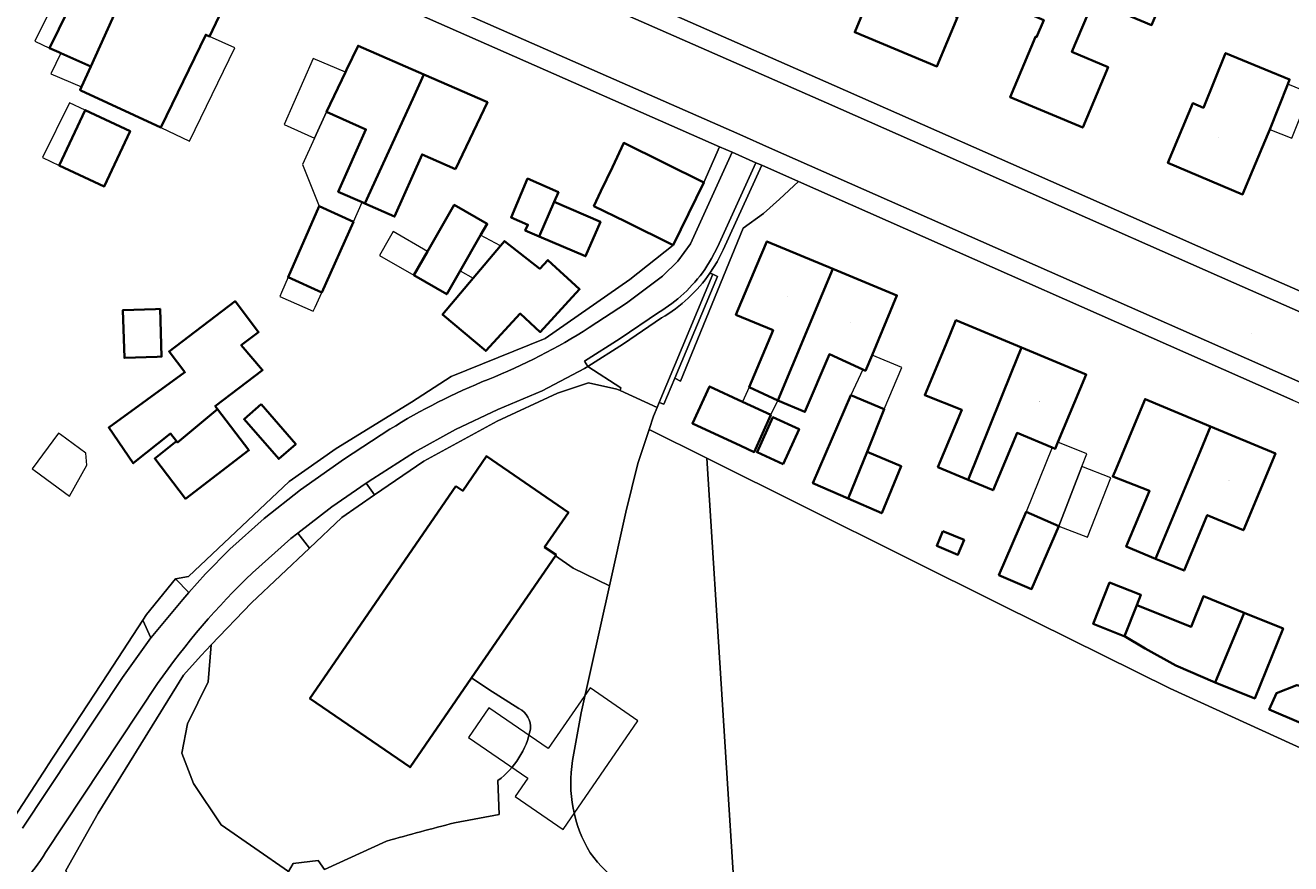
# Model space of a CAD drawing. Header units: metres. Extents: x 200176 to 205485, y 394066 to 399855.
# Tile 110 of 230: x 203651 to 203769, y 396511 to 396590. Entities that reach past the tile are written whole.
import ezdxf
from ezdxf.enums import TextEntityAlignment as Align

# ---------------------------------------------------------------- set-up
doc = ezdxf.new("R2010")
doc.units = ezdxf.units.M
for name, color, linetype, lineweight in [('B-WE-GR-FRUITTEELT-GV', 40, 'Continuous', 13), ('B-WE-IE-TERREINAFSCHEIDING_KUNSTMATIG_HEKWERK-G', 20, 'IE-TERREINAFSCHEIDING-KUNSTMATIG', 18), ('B-WE-OG-BEBOUWING-GV', 7, 'Continuous', 35), ('B-WE-OG-BEBOUWING-T18', 10, 'Continuous', 18), ('B-WE-OG-BEBOUWING_LUIFEL-GV', 7, 'Continuous', 18), ('B-WE-OG-BEBOUWING_SCHUUR-GV', 7, 'Continuous', 35), ('B-WE-OG-TERREIN_ERF-GV', 7, 'Continuous', 18), ('B-WE-OG-TERREIN_ONBEGROEID-GV', 7, 'Continuous', 18), ('B-WE-OG-TOPOGRAFIE-T18', 10, 'Continuous', 18), ('B-WE-OG-WEG-GV', 7, 'Continuous', 18), ('B-WE-VH-VERHARDING_ASFALT-GV', 252, 'Continuous', 18), ('B-WE-VH-VERHARDING_BETONSTRAATSTEEN-GV', 252, 'Continuous', 18), ('B-WE-VH-VERHARDING_FUNDERING_ZAND-GV', 7, 'Continuous', 18), ('B-WE-VH-VERHARDING_STRAATBAKSTEEN-GV', 252, 'Continuous', 18), ('B-WE-VH-VERHARDING_TEGEL-GV', 252, 'Continuous', 18)]:
    doc.layers.add(name, color=color, linetype=linetype, lineweight=lineweight)
doc.styles.add('NLCS-ISO-M20-T18', font='NLCS-ISO.ttf', dxfattribs={"height": 0.036})
doc.linetypes.add('IE-TERREINAFSCHEIDING-KUNSTMATIG', pattern='A,4,[82,NLCS.shx,S=0.75,R=90,X=0,Y=0],4,-2', length=10)

msp = doc.modelspace()

# ---------------------------------------------------------------- linework, layer by layer
at = {"layer": 'B-WE-GR-FRUITTEELT-GV', "flags": 128}
msp.add_lwpolyline([(203799.811, 396467.384), (203807.784, 396482.253), (203816.615, 396477.545), (203817.842, 396477.105), (203824.554, 396488.697), (203829.146, 396497.252), (203824.742, 396499.17), (203772.425, 396521.097), (203758.028, 396527.668), (203742.301, 396535.459), (203714.552, 396549.263), (203717.486, 396502.988), (203749.762, 396486.471), (203793.243, 396464.109), (203794.226, 396464.646), (203797.448, 396462.977)], close=True, dxfattribs=at)
at = {"layer": 'B-WE-IE-TERREINAFSCHEIDING_KUNSTMATIG_HEKWERK-G', "flags": 128}
for points in [[(203721.364, 396573.591), (203723.153, 396575.232)], [(203719.88, 396572.242), (203717.957, 396570.851)], [(203711.399, 396569.268), (203707.339, 396566.044)], [(203690.567, 396556.932), (203699.399, 396560.518), (203707.339, 396566.044)], [(203675.375, 396547.084), (203679.769, 396550.197)], [(203661.977, 396534.601), (203664.686, 396537.963)], [(203652.693, 396520.403), (203658.344, 396529.045)], [(203652.693, 396520.403), (203652.665, 396520.36)]]:
    msp.add_lwpolyline(points, dxfattribs=at)
at = {"layer": 'B-WE-OG-BEBOUWING-GV', "flags": 128}
for points in [[(203653.931, 396587.278), (203656.741, 396586.009), (203662.14, 396597.959), (203663.157, 396600.243), (203659.386, 396602.033), (203659.595, 396602.473), (203658.744, 396602.875), (203658.536, 396602.436), (203658.317, 396602.54), (203657.227, 396600.243), (203654.127, 396593.712), (203655.475, 396593.054), (203652.882, 396587.74), (203653.754, 396587.361)], [(203750.83, 396592.198), (203756.301, 396589.912), (203758.066, 396594.136), (203752.601, 396596.419), (203753.808, 396599.295), (203746.103, 396602.528), (203741.703, 396592.301), (203746.167, 396590.38), (203745.498, 396588.777), (203745.393, 396588.821), (203743.019, 396583.156), (203749.836, 396580.301), (203752.206, 396585.974), (203748.813, 396587.391)], [(203655.888, 396584.121), (203655.739, 396583.825), (203655.828, 396583.784), (203663.309, 396580.316), (203667.532, 396589.008), (203667.886, 396588.849), (203671.431, 396596.317), (203667.395, 396598.232), (203667.589, 396598.642), (203666.63, 396599.101), (203666.434, 396598.688), (203663.157, 396600.243), (203662.14, 396597.959), (203656.741, 396586.009)], [(203737.107, 396588.342), (203738.071, 396590.649), (203737.886, 396590.726), (203738.307, 396591.734), (203739.114, 396593.665), (203740.967, 396598.102), (203737.051, 396599.777), (203734.509, 396593.839), (203730.944, 396595.311), (203729.653, 396592.183), (203728.436, 396589.237), (203736.144, 396586.035)], [(203687.992, 396585.28), (203681.831, 396587.978), (203680.758, 396585.718), (203680.654, 396585.498), (203678.878, 396581.757), (203682.562, 396580.126), (203679.977, 396574.279), (203682.22, 396573.285), (203682.477, 396573.171), (203686.956, 396583.004)], [(203765.804, 396576.337), (203767.194, 396579.666), (203767.376, 396580.121), (203769.071, 396584.367), (203769.247, 396584.807), (203766.952, 396585.746), (203763.245, 396587.285), (203761.154, 396582.156), (203760.154, 396582.572), (203757.819, 396576.98), (203764.84, 396574.03)], [(203690.978, 396576.381), (203693.961, 396582.666), (203687.992, 396585.28), (203686.956, 396583.004), (203682.477, 396573.171), (203685.255, 396571.94), (203687.84, 396577.771)], [(203653.795, 396576.747), (203658.012, 396574.775), (203660.438, 396579.962), (203656.221, 396581.934)], [(203711.399, 396569.268), (203714.281, 396575.133), (203706.763, 396578.848), (203705.691, 396576.589), (203704.619, 396574.331), (203703.961, 396572.935), (203706.912, 396571.473)], [(203698.832, 396570.075), (203700.218, 396573.318), (203700.624, 396574.231), (203697.74, 396575.513), (203696.181, 396571.859), (203697.762, 396571.184), (203697.513, 396570.638)], [(203681.406, 396571.447), (203678.173, 396572.906), (203675.264, 396566.25), (203678.417, 396564.826)], [(203687.061, 396566.439), (203690.146, 396564.662), (203691.413, 396566.862), (203693.33, 396570.187), (203693.946, 396571.257), (203690.861, 396573.034), (203688.349, 396568.674)], [(203700.218, 396573.318), (203698.832, 396570.075), (203703.18, 396568.218), (203704.565, 396571.461)], [(203698.88, 396567.043), (203695.576, 396569.639), (203695.207, 396569.209), (203692.635, 396566.158), (203689.763, 396562.749), (203693.808, 396559.34), (203697.042, 396562.849), (203698.924, 396561.115), (203702.617, 396565.122), (203699.639, 396567.866)], [(203726.378, 396567.043), (203720.196, 396569.613), (203719.224, 396567.309), (203717.294, 396562.738), (203720.767, 396561.272), (203718.52, 396555.94), (203721.223, 396554.689), (203725.415, 396564.736)], [(203726.378, 396567.043), (203725.415, 396564.736), (203721.223, 396554.689), (203723.765, 396553.615), (203726.067, 396559.034), (203729.182, 396557.591), (203729.437, 396557.473), (203730.057, 396558.956), (203732.391, 396564.544)], [(203668.642, 396553.881), (203668.43, 396554.159), (203672.861, 396557.539), (203670.867, 396559.865), (203672.493, 396561.105), (203670.286, 396564), (203664.102, 396559.284), (203665.588, 396557.337), (203658.434, 396552.148), (203660.733, 396548.796), (203664.24, 396551.579), (203664.798, 396550.877), (203664.898, 396550.75)], [(203662.983, 396558.792), (203663.397, 396558.806), (203663.248, 396563.277), (203662.834, 396563.263), (203659.75, 396563.161), (203659.899, 396558.69)], [(203743.154, 396557.336), (203744.091, 396559.653), (203737.939, 396562.224), (203736.976, 396559.917), (203735.003, 396555.192), (203738.481, 396553.816), (203736.238, 396548.437), (203739.076, 396547.252)], [(203744.091, 396559.653), (203743.154, 396557.336), (203739.076, 396547.252), (203741.416, 396546.275), (203743.667, 396551.653), (203746.976, 396550.284), (203747.253, 396550.169), (203747.505, 396550.771), (203750.156, 396557.119)], [(203717.738, 396550.431), (203719, 396549.847), (203720.558, 396553.342), (203717.889, 396554.578), (203714.808, 396556.004), (203713.201, 396552.532)], [(203727.823, 396545.486), (203729.614, 396549.88), (203731.209, 396553.873), (203728.063, 396555.176), (203724.519, 396546.928)], [(203672.733, 396554.336), (203671.127, 396552.936), (203674.38, 396549.202), (203675.986, 396550.602)], [(203756.659, 396539.842), (203760.874, 396549.951), (203761.836, 396552.258), (203755.687, 396554.822), (203754.724, 396552.515), (203752.957, 396548.284), (203752.648, 396547.545), (203756.112, 396546.208), (203753.923, 396540.983)], [(203721.735, 396548.724), (203723.211, 396552.002), (203720.742, 396553.113), (203719.266, 396549.836)], [(203760.874, 396549.951), (203756.659, 396539.842), (203759.339, 396538.724), (203761.521, 396543.942), (203764.909, 396542.519), (203767.918, 396549.723), (203761.836, 396552.258)], [(203691.014, 396546.661), (203677.315, 396526.739), (203686.716, 396520.275), (203692.482, 396528.66), (203700.352, 396540.106), (203700.415, 396540.197), (203699.338, 396540.937), (203701.571, 396544.184), (203693.88, 396549.471), (203691.648, 396546.225)], [(203729.614, 396549.88), (203727.823, 396545.486), (203730.969, 396544.112), (203732.809, 396548.516)], [(203741.95, 396538.311), (203745.029, 396537), (203747.59, 396542.903), (203744.511, 396544.234)], [(203736.704, 396542.438), (203736.126, 396541.054), (203738.122, 396540.221), (203738.7, 396541.605)], [(203753.641, 396532.603), (203753.741, 396532.563), (203754.91, 396535.494), (203755.288, 396536.442), (203752.359, 396537.609), (203750.813, 396533.73)], [(203762.258, 396528.24), (203764.972, 396534.779), (203761.15, 396536.324), (203760.009, 396533.462), (203754.91, 396535.494), (203753.741, 396532.563), (203755.692, 396531.415), (203758.578, 396529.819)], [(203762.258, 396528.24), (203765.981, 396526.737), (203768.633, 396533.3), (203764.972, 396534.779)], [(203771.682, 396527.548), (203769.933, 396527.993), (203768.003, 396527.231), (203767.338, 396525.692), (203770.346, 396524.411)]]:
    msp.add_lwpolyline(points, close=True, dxfattribs=at)
at = {"layer": 'B-WE-OG-BEBOUWING_LUIFEL-GV', "flags": 128}
for points in [[(203654.127, 396593.712), (203651.51, 396588.41), (203652.882, 396587.74), (203655.475, 396593.054)], [(203667.886, 396588.849), (203667.532, 396589.008), (203663.309, 396580.316), (203665.995, 396579.011), (203670.274, 396587.773)], [(203655.888, 396584.121), (203656.741, 396586.009), (203653.931, 396587.278), (203652.999, 396585.343)], [(203677.745, 396579.286), (203678.878, 396581.757), (203680.654, 396585.498), (203677.602, 396586.769), (203674.899, 396580.592)], [(203771.141, 396583.52), (203769.071, 396584.367), (203767.376, 396580.121), (203769.448, 396579.294)], [(203653.795, 396576.747), (203656.221, 396581.934), (203654.748, 396582.623), (203652.206, 396577.49)], [(203682.22, 396573.285), (203679.977, 396574.279), (203682.562, 396580.126), (203678.878, 396581.757), (203677.745, 396579.286), (203676.615, 396576.826), (203678.173, 396572.906), (203681.406, 396571.447)], [(203683.825, 396568.304), (203687.061, 396566.439), (203688.349, 396568.674), (203685.112, 396570.539), (203684.733, 396569.881)], [(203695.207, 396569.209), (203693.33, 396570.187), (203691.413, 396566.862), (203692.635, 396566.158)], [(203677.79, 396563.438), (203678.417, 396564.826), (203675.264, 396566.25), (203674.634, 396564.808), (203674.475, 396564.443), (203677.623, 396563.068)], [(203730.057, 396558.956), (203729.437, 396557.473), (203729.182, 396557.591), (203728.063, 396555.176), (203731.209, 396553.873), (203732.846, 396557.791)], [(203721.223, 396554.689), (203718.52, 396555.94), (203717.889, 396554.578), (203720.558, 396553.342)], [(203651.243, 396548.279), (203651.432, 396548.14), (203654.753, 396545.7), (203656.385, 396548.632), (203656.281, 396549.735), (203653.893, 396551.489), (203653.703, 396551.628)], [(203747.59, 396542.903), (203749.763, 396548.492), (203750.22, 396549.671), (203747.505, 396550.771), (203747.253, 396550.169), (203746.976, 396550.284), (203744.511, 396544.234)], [(203749.763, 396548.492), (203747.59, 396542.903), (203750.282, 396541.857), (203752.454, 396547.447)], [(203708.076, 396524.65), (203703.594, 396527.731), (203699.674, 396522.03), (203694.113, 396525.853), (203692.197, 396523.066), (203697.758, 396519.243), (203696.579, 396517.529), (203701.061, 396514.447)]]:
    msp.add_lwpolyline(points, close=True, dxfattribs=at)
at = {"layer": 'B-WE-OG-BEBOUWING_SCHUUR-GV', "flags": 128}
msp.add_lwpolyline([(203668.642, 396553.881), (203664.898, 396550.75), (203664.798, 396550.877), (203662.743, 396549.246), (203665.62, 396545.476), (203671.583, 396550.027)], close=True, dxfattribs=at)
at = {"layer": 'B-WE-OG-TERREIN_ERF-GV', "flags": 128}
for points in [[(203678.434, 396605.422), (203726.513, 396584.249), (203750.317, 396573.739), (203754.352, 396571.957), (203764.745, 396567.368), (203780.877, 396560.293), (203787, 396557.654), (203803.804, 396550.545), (203870.125, 396522.732), (203881.466, 396517.98), (203888.607, 396514.961)], [(203648.844, 396514.482), (203652.665, 396520.36), (203652.693, 396520.403), (203658.344, 396529.045), (203661.63, 396534.071), (203661.977, 396534.601), (203664.686, 396537.963), (203665.907, 396538.177), (203675.375, 396547.084), (203679.769, 396550.197), (203686.839, 396554.532), (203690.567, 396556.932), (203699.399, 396560.518), (203707.339, 396566.044), (203711.399, 396569.268), (203706.912, 396571.473), (203703.961, 396572.935), (203704.619, 396574.331), (203705.691, 396576.589), (203706.763, 396578.848), (203714.281, 396575.133), (203715.748, 396578.503), (203672.021, 396597.774)], [(203769.559, 396554.734), (203723.153, 396575.232), (203721.364, 396573.591), (203719.88, 396572.242), (203717.957, 396570.851), (203712.1, 396556.496), (203711.542, 396556.777), (203710.511, 396554.331), (203710.081, 396554.512), (203709.886, 396554.047), (203709.56, 396553.211), (203709.14, 396551.955), (203714.552, 396549.263), (203742.301, 396535.459), (203758.028, 396527.668), (203772.425, 396521.097)], [(203709.886, 396554.047), (203706.416, 396555.618), (203706.104, 396555.759), (203703.461, 396556.337), (203700.555, 396555.375), (203694.875, 396552.741), (203688.015, 396549.012), (203683.386, 396545.837), (203680.3, 396543.721), (203677.264, 396540.842), (203671.844, 396535.702), (203668.058, 396531.752), (203667.747, 396528.291), (203665.817, 396524.368), (203665.289, 396521.613), (203666.377, 396518.769), (203668.976, 396514.875), (203675.309, 396510.488), (203675.738, 396511.264), (203678.1, 396511.532), (203678.692, 396510.678), (203684.497, 396513.358)], [(203696.93, 396525.777), (203694.112, 396527.579), (203692.482, 396528.66), (203686.716, 396520.275), (203677.315, 396526.739), (203691.014, 396546.661), (203691.648, 396546.225), (203693.88, 396549.471), (203701.571, 396544.184), (203699.338, 396540.937), (203700.415, 396540.197), (203700.352, 396540.106), (203702.023, 396538.969), (203705.41, 396537.314), (203706.946, 396544.217), (203708.074, 396548.766), (203709.14, 396551.955), (203709.56, 396553.211), (203709.886, 396554.047)], [(203636.001, 396464.966), (203651.282, 396457.722), (203657.43, 396466.014), (203663.318, 396471.095), (203658.866, 396473.244), (203655.222, 396475.085), (203672.052, 396504.605), (203675.309, 396510.488), (203668.976, 396514.875), (203666.377, 396518.769), (203665.289, 396521.613), (203665.817, 396524.368), (203667.747, 396528.291), (203668.058, 396531.752), (203667.103, 396530.755), (203665.463, 396528.926), (203657.437, 396515.97), (203654.418, 396510.598), (203656.431, 396506.064), (203654.25, 396501.262), (203650.178, 396501.981)], [(203690.88, 396515.067), (203695.066, 396515.844), (203694.959, 396519.026)]]:
    msp.add_lwpolyline(points, dxfattribs=at)
for points in [[(203655.828, 396583.784), (203655.739, 396583.825), (203655.888, 396584.121), (203656.741, 396586.009), (203653.931, 396587.278), (203653.754, 396587.361), (203652.882, 396587.74), (203655.475, 396593.054), (203654.127, 396593.712), (203657.227, 396600.243), (203658.317, 396602.54), (203658.536, 396602.436), (203658.744, 396602.875), (203659.595, 396602.473), (203659.386, 396602.033), (203663.157, 396600.243), (203666.434, 396598.688), (203666.63, 396599.101), (203667.589, 396598.642), (203667.395, 396598.232), (203671.431, 396596.317), (203667.886, 396588.849), (203667.532, 396589.008), (203663.309, 396580.316)], [(203741.703, 396592.301), (203746.103, 396602.528), (203753.808, 396599.295), (203752.601, 396596.419), (203758.066, 396594.136), (203756.301, 396589.912), (203750.83, 396592.198), (203748.813, 396587.391), (203752.206, 396585.974), (203749.836, 396580.301), (203743.019, 396583.156), (203745.393, 396588.821), (203745.498, 396588.777), (203746.167, 396590.38)], [(203738.071, 396590.649), (203737.107, 396588.342), (203736.144, 396586.035), (203728.436, 396589.237), (203729.653, 396592.183), (203730.944, 396595.311), (203734.509, 396593.839), (203737.051, 396599.777), (203740.967, 396598.102), (203739.114, 396593.665), (203738.307, 396591.734), (203737.886, 396590.726)], [(203680.758, 396585.718), (203681.831, 396587.978), (203687.992, 396585.28), (203693.961, 396582.666), (203690.978, 396576.381), (203687.84, 396577.771), (203685.255, 396571.94), (203682.477, 396573.171), (203682.22, 396573.285), (203679.977, 396574.279), (203682.562, 396580.126), (203678.878, 396581.757), (203680.654, 396585.498)], [(203767.194, 396579.666), (203765.804, 396576.337), (203764.84, 396574.03), (203757.819, 396576.98), (203760.154, 396582.572), (203761.154, 396582.156), (203763.245, 396587.285), (203766.952, 396585.746), (203769.247, 396584.807), (203769.071, 396584.367), (203767.376, 396580.121)], [(203656.221, 396581.934), (203660.438, 396579.962), (203658.012, 396574.775), (203653.795, 396576.747)], [(203698.832, 396570.075), (203697.513, 396570.638), (203697.762, 396571.184), (203696.181, 396571.859), (203697.74, 396575.513), (203700.624, 396574.231), (203700.218, 396573.318), (203704.565, 396571.461), (203703.18, 396568.218)], [(203678.173, 396572.906), (203681.406, 396571.447), (203678.417, 396564.826), (203675.264, 396566.25)], [(203690.146, 396564.662), (203687.061, 396566.439), (203688.349, 396568.674), (203690.861, 396573.034), (203693.946, 396571.257), (203693.33, 396570.187), (203691.413, 396566.862)], [(203695.207, 396569.209), (203695.576, 396569.639), (203698.88, 396567.043), (203699.639, 396567.866), (203702.617, 396565.122), (203698.924, 396561.115), (203697.042, 396562.849), (203693.808, 396559.34), (203689.763, 396562.749), (203692.635, 396566.158)], [(203719.224, 396567.309), (203720.196, 396569.613), (203726.378, 396567.043), (203732.391, 396564.544), (203730.057, 396558.956), (203729.437, 396557.473), (203729.182, 396557.591), (203726.067, 396559.034), (203723.765, 396553.615), (203721.223, 396554.689), (203718.52, 396555.94), (203720.767, 396561.272), (203717.294, 396562.738)], [(203664.898, 396550.75), (203664.798, 396550.877), (203664.24, 396551.579), (203660.733, 396548.796), (203658.434, 396552.148), (203665.588, 396557.337), (203664.102, 396559.284), (203670.286, 396564), (203672.493, 396561.105), (203670.867, 396559.865), (203672.861, 396557.539), (203668.43, 396554.159), (203668.642, 396553.881)], [(203662.834, 396563.263), (203663.248, 396563.277), (203663.397, 396558.806), (203662.983, 396558.792), (203659.899, 396558.69), (203659.75, 396563.161)], [(203747.505, 396550.771), (203747.253, 396550.169), (203746.976, 396550.284), (203743.667, 396551.653), (203741.416, 396546.275), (203739.076, 396547.252), (203736.238, 396548.437), (203738.481, 396553.816), (203735.003, 396555.192), (203736.976, 396559.917), (203737.939, 396562.224), (203744.091, 396559.653), (203750.156, 396557.119)], [(203719, 396549.847), (203717.738, 396550.431), (203713.201, 396552.532), (203714.808, 396556.004), (203717.889, 396554.578), (203720.558, 396553.342)], [(203729.614, 396549.88), (203732.809, 396548.516), (203730.969, 396544.112), (203727.823, 396545.486), (203724.519, 396546.928), (203728.063, 396555.176), (203731.209, 396553.873)], [(203672.733, 396554.336), (203675.986, 396550.602), (203674.38, 396549.202), (203671.127, 396552.936)], [(203754.724, 396552.515), (203755.687, 396554.822), (203761.836, 396552.258), (203767.918, 396549.723), (203764.909, 396542.519), (203761.521, 396543.942), (203759.339, 396538.724), (203756.659, 396539.842), (203753.923, 396540.983), (203756.112, 396546.208), (203752.648, 396547.545), (203752.957, 396548.284)], [(203721.735, 396548.724), (203719.266, 396549.836), (203720.742, 396553.113), (203723.211, 396552.002)], [(203745.029, 396537), (203741.95, 396538.311), (203744.511, 396544.234), (203747.59, 396542.903)], [(203736.704, 396542.438), (203738.7, 396541.605), (203738.122, 396540.221), (203736.126, 396541.054)], [(203764.972, 396534.779), (203768.633, 396533.3), (203765.981, 396526.737), (203762.258, 396528.24), (203758.578, 396529.819), (203755.692, 396531.415), (203753.741, 396532.563), (203753.641, 396532.603), (203750.813, 396533.73), (203752.359, 396537.609), (203755.288, 396536.442), (203754.91, 396535.494), (203760.009, 396533.462), (203761.15, 396536.324)], [(203771.682, 396527.548), (203770.346, 396524.411), (203767.338, 396525.692), (203768.003, 396527.231), (203769.933, 396527.993)]]:
    msp.add_lwpolyline(points, close=True, dxfattribs=at)
at = {"layer": 'B-WE-OG-TERREIN_ERF-GV'}
for points in [[(203698.013, 396523.855, 0.3085014), (203696.93, 396525.777)], [(203694.959, 396519.026, 0.1838332), (203698.013, 396523.855)], [(203684.497, 396513.358, -0.0053905), (203690.88, 396515.067)]]:
    msp.add_lwpolyline(points, format="xyb", dxfattribs=at)
at = {"layer": 'B-WE-OG-TERREIN_ONBEGROEID-GV', "flags": 128}
msp.add_lwpolyline([(203710.47, 396506.579), (203717.486, 396502.988), (203714.552, 396549.263), (203709.14, 396551.955), (203708.074, 396548.766), (203706.946, 396544.217), (203705.41, 396537.314), (203702.755, 396525.384), (203701.954, 396520.899)], dxfattribs=at)
at = {"layer": 'B-WE-OG-TERREIN_ONBEGROEID-GV'}
for points in [[(203701.954, 396520.899, 0.1774653), (203703.601, 396512.261)], [(203703.601, 396512.261, 0.1135385), (203710.47, 396506.579)]]:
    msp.add_lwpolyline(points, format="xyb", dxfattribs=at)
at = {"layer": 'B-WE-OG-WEG-GV', "flags": 128}
msp.add_lwpolyline([(203694.946, 396553.854), (203690.978, 396551.962), (203687.131, 396549.835), (203683.204, 396547.338), (203682.597, 396546.919), (203683.386, 396545.837), (203688.015, 396549.012), (203694.875, 396552.741), (203700.555, 396555.375), (203703.461, 396556.337), (203706.104, 396555.759), (203706.416, 396555.618), (203706.477, 396555.875), (203703.392, 396557.869), (203703.091, 396557.678), (203699.092, 396555.609)], close=True, dxfattribs=at)
for points in [[(203650.178, 396501.981), (203654.25, 396501.262), (203656.431, 396506.064), (203654.418, 396510.598), (203657.437, 396515.97), (203665.463, 396528.926), (203667.103, 396530.755), (203668.058, 396531.752), (203671.844, 396535.702), (203677.264, 396540.842), (203676.181, 396542.254), (203675.526, 396541.753), (203671.911, 396538.529)], [(203650.352, 396514.575), (203659.726, 396528.697), (203662.393, 396532.41), (203661.63, 396534.071), (203658.344, 396529.045), (203652.693, 396520.403), (203652.665, 396520.36), (203648.844, 396514.482)], [(203663.004, 396528.123), (203652.498, 396512.269)]]:
    msp.add_lwpolyline(points, dxfattribs=at)
at = {"layer": 'B-WE-OG-WEG-GV'}
for points in [[(203671.911, 396538.529, 0.0487235), (203663.004, 396528.123)], [(203652.498, 396512.269, -0.1578466), (203647.44, 396507.678)]]:
    msp.add_lwpolyline(points, format="xyb", dxfattribs=at)
at = {"layer": 'B-WE-VH-VERHARDING_ASFALT-GV', "flags": 128}
msp.add_lwpolyline([(203686.663, 396599.831), (203684.245, 396594.354), (203717.652, 396579.631), (203720.432, 396578.402), (203770.286, 396556.38), (203776.757, 396553.568), (203794.32, 396546.052), (203873.88, 396512.715), (203883.859, 396508.506), (203886.232, 396514.029), (203876.727, 396517.986), (203846.988, 396530.496), (203810.053, 396545.962), (203786.288, 396556.001), (203780.163, 396558.641), (203764.018, 396565.721), (203725.786, 396582.602)], close=True, dxfattribs=at)
for points in [[(203706.416, 396555.618), (203709.886, 396554.047), (203710.081, 396554.512), (203715.128, 396566.526), (203714.854, 396566.644)], [(203710.315, 396562.437), (203706.744, 396559.995), (203703.392, 396557.869), (203706.477, 396555.875), (203706.416, 396555.618)], [(203701.954, 396520.899), (203702.755, 396525.384), (203705.41, 396537.314), (203702.023, 396538.969), (203700.352, 396540.106), (203692.482, 396528.66), (203694.112, 396527.579), (203696.93, 396525.777)], [(203694.959, 396519.026), (203695.066, 396515.844), (203690.88, 396515.067)], [(203684.497, 396513.358), (203678.692, 396510.678), (203678.1, 396511.532), (203675.738, 396511.264), (203675.309, 396510.488), (203672.052, 396504.605), (203655.222, 396475.085), (203658.866, 396473.244), (203663.318, 396471.095), (203672.997, 396487.752), (203676.926, 396485.841), (203677.016, 396486.019), (203682.799, 396497.431), (203688.366, 396508.417), (203688.153, 396508.992)]]:
    msp.add_lwpolyline(points, dxfattribs=at)
at = {"layer": 'B-WE-VH-VERHARDING_ASFALT-GV'}
for points in [[(203714.854, 396566.644, -0.1086208), (203710.315, 396562.437)], [(203696.93, 396525.777, -0.3085014), (203698.013, 396523.855)], [(203698.013, 396523.855, -0.1838332), (203694.959, 396519.026)], [(203703.601, 396512.261, -0.1774653), (203701.954, 396520.899)], [(203690.88, 396515.067, 0.0053905), (203684.497, 396513.358)], [(203710.47, 396506.579, -0.1135385), (203703.601, 396512.261)]]:
    msp.add_lwpolyline(points, format="xyb", dxfattribs=at)
at = {"layer": 'B-WE-VH-VERHARDING_BETONSTRAATSTEEN-GV', "flags": 128}
for points in [[(203714.361, 396566.986), (203715.003, 396568.003), (203715.56, 396569.081), (203719.155, 396576.999), (203716.924, 396577.985), (203713.036, 396569.39), (203711.85, 396567.754), (203710.388, 396566.358), (203707.034, 396563.823), (203703.507, 396561.534)], [(203719.704, 396576.756), (203719.155, 396576.999), (203715.56, 396569.081), (203715.003, 396568.003), (203714.361, 396566.986)], [(203714.854, 396566.644), (203715.524, 396567.704), (203716.1, 396568.819), (203719.704, 396576.756)], [(203671.911, 396538.529), (203675.526, 396541.753), (203676.181, 396542.254), (203679.373, 396544.697), (203682.597, 396546.919), (203683.204, 396547.338), (203687.131, 396549.835), (203690.978, 396551.962), (203694.946, 396553.854), (203699.092, 396555.609), (203703.091, 396557.678), (203703.392, 396557.869), (203703.071, 396558.376), (203706.414, 396560.496), (203710.011, 396562.954)], [(203710.011, 396562.954), (203706.414, 396560.496), (203703.071, 396558.376), (203703.392, 396557.869), (203706.744, 396559.995), (203710.315, 396562.437)], [(203684.805, 396551.988), (203680.566, 396549.23), (203676.43, 396546.32), (203673.028, 396543.626), (203669.788, 396540.74), (203667.517, 396538.442), (203665.939, 396536.667), (203665.371, 396536.027), (203662.426, 396532.456), (203662.393, 396532.41), (203659.726, 396528.697), (203650.352, 396514.575)], [(203652.498, 396512.269), (203663.004, 396528.123)]]:
    msp.add_lwpolyline(points, dxfattribs=at)
at = {"layer": 'B-WE-VH-VERHARDING_BETONSTRAATSTEEN-GV'}
for points in [[(203710.011, 396562.954, 0.1090401), (203714.361, 396566.986)], [(203714.361, 396566.986, -0.1090401), (203710.011, 396562.954)], [(203710.315, 396562.437, 0.1086208), (203714.854, 396566.644)], [(203703.507, 396561.534, -0.0490629), (203694.046, 396556.67)], [(203694.046, 396556.67, 0.0433001), (203684.805, 396551.988)], [(203663.004, 396528.123, -0.0487235), (203671.911, 396538.529)], [(203647.44, 396507.678, 0.1578466), (203652.498, 396512.269)]]:
    msp.add_lwpolyline(points, format="xyb", dxfattribs=at)
at = {"layer": 'B-WE-VH-VERHARDING_BETONSTRAATSTEEN-GV', "flags": 128}
msp.add_lwpolyline([(203715.128, 396566.526), (203710.081, 396554.512), (203710.511, 396554.331), (203711.542, 396556.777), (203715.569, 396566.337)], close=True, dxfattribs=at)
at = {"layer": 'B-WE-VH-VERHARDING_FUNDERING_ZAND-GV', "flags": 128}
for points in [[(203703.507, 396561.534), (203707.034, 396563.823), (203710.388, 396566.358), (203711.85, 396567.754), (203713.036, 396569.39), (203716.924, 396577.985), (203715.748, 396578.503), (203714.281, 396575.133), (203711.399, 396569.268), (203707.339, 396566.044), (203699.399, 396560.518), (203690.567, 396556.932), (203686.839, 396554.532), (203679.769, 396550.197), (203675.375, 396547.084), (203665.907, 396538.177), (203664.686, 396537.963)], [(203664.686, 396537.963), (203665.939, 396536.667), (203667.517, 396538.442), (203669.788, 396540.74), (203673.028, 396543.626), (203676.43, 396546.32), (203680.566, 396549.23), (203684.805, 396551.988)]]:
    msp.add_lwpolyline(points, dxfattribs=at)
msp.add_lwpolyline([(203712.1, 396556.496), (203717.957, 396570.851), (203719.88, 396572.242), (203721.364, 396573.591), (203723.153, 396575.232), (203719.704, 396576.756), (203716.1, 396568.819), (203715.524, 396567.704), (203714.854, 396566.644), (203715.128, 396566.526), (203715.569, 396566.337), (203711.542, 396556.777)], close=True, dxfattribs=at)
at = {"layer": 'B-WE-VH-VERHARDING_FUNDERING_ZAND-GV'}
for points in [[(203694.046, 396556.67, 0.0490629), (203703.507, 396561.534)], [(203684.805, 396551.988, -0.0433001), (203694.046, 396556.67)]]:
    msp.add_lwpolyline(points, format="xyb", dxfattribs=at)
at = {"layer": 'B-WE-VH-VERHARDING_STRAATBAKSTEEN-GV', "flags": 128}
for points in [[(203679.373, 396544.697), (203676.181, 396542.254), (203677.264, 396540.842), (203680.3, 396543.721), (203683.386, 396545.837), (203682.597, 396546.919)], [(203665.939, 396536.667), (203664.686, 396537.963), (203661.977, 396534.601), (203661.63, 396534.071), (203662.393, 396532.41), (203662.426, 396532.456), (203665.371, 396536.027)]]:
    msp.add_lwpolyline(points, close=True, dxfattribs=at)
at = {"layer": 'B-WE-VH-VERHARDING_TEGEL-GV', "flags": 128}
for points in [[(203648.921, 396607.937), (203659.116, 396603.504), (203672.021, 396597.774), (203715.748, 396578.503), (203716.924, 396577.985), (203719.155, 396576.999), (203719.704, 396576.756), (203723.153, 396575.232), (203769.559, 396554.734), (203776.039, 396551.918), (203793.622, 396544.393), (203805.175, 396539.535), (203843.76, 396523.409), (203846.62, 396522.177), (203846.864, 396522.703), (203854.56, 396519.131), (203854.476, 396518.95), (203873.008, 396511.12), (203884.316, 396506.359)], [(203886.518, 396507.351), (203883.859, 396508.506), (203873.88, 396512.715), (203794.32, 396546.052), (203776.757, 396553.568), (203770.286, 396556.38), (203720.432, 396578.402), (203717.652, 396579.631), (203684.245, 396594.354), (203678.918, 396596.701), (203672.751, 396599.419), (203659.846, 396605.149), (203652.989, 396608.14)], [(203870.125, 396522.732), (203803.804, 396550.545), (203787, 396557.654), (203780.877, 396560.293), (203764.745, 396567.368), (203754.352, 396571.957), (203750.317, 396573.739), (203726.513, 396584.249), (203678.434, 396605.422)], [(203677.566, 396603.837), (203681.268, 396602.207), (203686.663, 396599.831), (203725.786, 396582.602), (203764.018, 396565.721), (203780.163, 396558.641), (203786.288, 396556.001), (203810.053, 396545.962), (203846.988, 396530.496), (203876.727, 396517.986), (203886.232, 396514.029), (203891.746, 396511.755)]]:
    msp.add_lwpolyline(points, dxfattribs=at)

# ---------------------------------------------------------------- texts
at = {"layer": 'B-WE-OG-BEBOUWING-T18', "style": 'NLCS-ISO-M20-T18'}
for s, rotation, p in [('24', 337.4, (203747.691, 396585.53)), ('37', 336.4, (203683.65, 396582.815)), ('35', 336.4, (203689.532, 396580.239)), ('22', 337.2, (203762.55, 396579.331)), ('33', 333.7, (203709.076, 396573.243)), ('29', 337.4, (203722.117, 396564.483)), ('27', 337.4, (203728.033, 396562.024)), ('25', 337.3, (203739.867, 396557.083)), ('23', 337.3, (203745.79, 396554.608)), ('21', 337.4, (203757.621, 396549.682)), ('19', 337.4, (203763.552, 396547.209)), ('31', 325.5, (203690.071, 396532.214))]:
    msp.add_text(s, height=0.036, rotation=rotation, dxfattribs=at).set_placement(p, align=Align.MIDDLE)
at = {"layer": 'B-WE-OG-TOPOGRAFIE-T18', "style": 'NLCS-ISO-M20-T18'}
msp.add_text('Papenbeek', height=0.036, rotation=337.1, dxfattribs=at).set_placement((203765.583, 396560.993), align=Align.MIDDLE)

doc.saveas('drawing.dxf')
